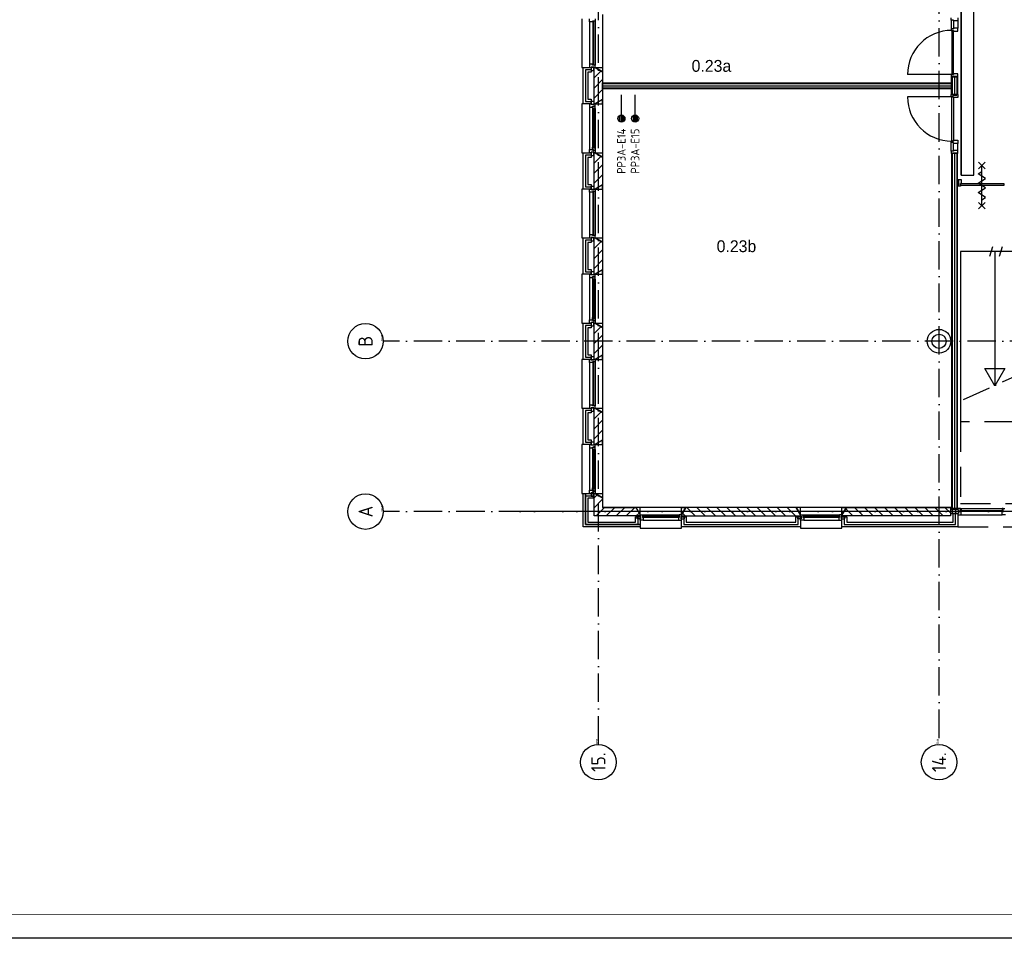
# Model space of a CAD drawing. Header units: millimetres. Extents: x 90707 to 450385, y -1262 to 949019.
# Tile 2 of 60: x 111516 to 132325, y 191 to 19603. Entities that reach past the tile are written whole.
import ezdxf
from ezdxf.enums import TextEntityAlignment as Align

# ---------------------------------------------------------------- set-up
doc = ezdxf.new("R2010")
doc.units = ezdxf.units.MM
doc.header["$LTSCALE"] = 100
doc.linetypes.add('DASHDOT', pattern=[9, 6, -1.5, 0, -1.5])
doc.linetypes.add('HIDDEN', pattern=[9.525, 6.35, -3.175])
doc.layers.get('0').update_dxf_attribs({"linetype": 'CONTINUOUS'})
for name, color, linetype in [('AL$1----_ALGEMEEN', 7, 'CONTINUOUS'), ('AL$7----_STRAMIEN', 1, 'DASHDOT'), ('AL$8----_HULPKOLOM', 2, 'CONTINUOUS'), ('AL$8----_HULPLIJNEN', 2, 'CONTINUOUS'), ('AL21----_BUITENWAND', 4, 'CONTINUOUS'), ('AL21K---_ISOLATIE', 1, 'CONTINUOUS'), ('AL22----_BINNENWAND', 7, 'CONTINUOUS'), ('AL24----_TRAPPEN', 7, 'CONTINUOUS'), ('AL28----_KONSTRUKTIE', 3, 'CONTINUOUS'), ('AL31----_BUITENKOZ', 7, 'CONTINUOUS'), ('AL32----_BINNENKOZ', 7, 'CONTINUOUS'), ('AL32----_DRAAIRICHTING', 1, 'CONTINUOUS'), ('AL65----_BEVEILIGING', 7, 'CONTINUOUS'), ('ALL-----_REFLIJNEN', 8, 'CONTINUOUS'), ('ALN-----_BLOCKNAAM', 2, 'CONTINUOUS'), ('ALXAB---_PREFABBETON', 1, 'CONTINUOUS'), ('ALXOU---_GLAS', 7, 'CONTINUOUS'), ('BOUW', 8, 'CONTINUOUS'), ('EB6441--_ATTRIB', 2, 'CONTINUOUS'), ('EL6441--_DATACOM', 3, 'CONTINUOUS'), ('KABELGOOT', 8, 'CONTINUOUS'), ('LIJN025', 10, 'CONTINUOUS'), ('LIJN050', 90, 'CONTINUOUS'), ('TEKST25', 10, 'CONTINUOUS'), ('TEKST35', 50, 'CONTINUOUS'), ('TEKST50', 90, 'CONTINUOUS'), ('VOLGNUMMER', 7, 'CONTINUOUS')]:
    doc.layers.add(name, color=color, linetype=linetype)
doc.styles.add('1_8', font='ISO', dxfattribs={"height": 1.8})
doc.styles.add('2_0', font='iso', dxfattribs={"height": 200})
doc.styles.add('BURO-025', font='BUROFONT.shx', dxfattribs={"height": 250})
doc.styles.add('ISO', font='ISO.SHX')
doc.styles.add('ROMAND', font='romand')
doc.styles.get("Standard").update_dxf_attribs({"font": 'iso.shx'})

# ---------------------------------------------------------------- blocks, each defined once
blk = doc.blocks.new('A0-GE')
at = {"layer": 'LIJN025'}
blk.add_lwpolyline([(1500, 841), (1500, 0), (0, 0), (0, 841)], close=True, dxfattribs=at)
at = {"layer": 'LIJN050', "const_width": 0.2}
blk.add_lwpolyline([(1495, 836), (25, 836), (25, 5), (1495, 5)], close=True, dxfattribs=at)
at = {"layer": 'TEKST25', "style": 'ROMAND', "width": 2.899115}
blk.add_attdef('STATUS', text='', height=2.5, dxfattribs=at).set_placement((1454, 71.5), (1493, 71.5), align=Align.FIT)
at = {"layer": 'TEKST25', "style": 'ISO'}
for tag, p in [('E', (1455.25, 66)), ('NAAM-E', (1466.75, 66)), ('DATUM-E', (1485, 66)), ('D', (1455.25, 61)), ('NAAM-D', (1466.75, 61)), ('DATUM-D', (1485, 61)), ('C', (1455.25, 56)), ('NAAM-C', (1466.75, 56)), ('DATUM-C', (1485, 56)), ('B', (1455.25, 51)), ('NAAM-B', (1466.75, 51)), ('DATUM-B', (1485, 51)), ('A', (1455.25, 46)), ('NAAM-A', (1466.75, 46)), ('DATUM-A', (1485, 46))]:
    blk.add_attdef(tag, text='', height=2.5, dxfattribs=at).set_placement(p, align=Align.CENTER)
for tag, p in [('DATUM', (1332.75, 36.25)), ('SCHAAL', (1368, 36.25)), ('GETEKEND', (1398.25, 36.25)), ('GECONTOL.', (1433, 36.25)), ('FORMAAT', (1463.25, 28.25))]:
    blk.add_attdef(tag, p, '', height=2.5, dxfattribs=at)
at = {"layer": 'TEKST35', "style": 'ISO'}
for tag, p in [('PROJECT', (1334.5, 72.5)), ('PLAATS', (1334.5, 63.5)), ('INSTALLATIE-REGEL1', (1334.5, 52.5)), ('INSTALLATIE-REGEL2', (1334.5, 43.5))]:
    blk.add_attdef(tag, p, '', height=4, dxfattribs=at)
blk.add_attdef('PROJ.NR.', text='', height=4, dxfattribs=at).set_placement((1481, 23), align=Align.CENTER)
at = {"layer": 'TEKST50', "style": 'ISO'}
blk.add_attdef('FILE-NAAM', text='', height=5, dxfattribs=at).set_placement((1473.5, 7.5), align=Align.CENTER)
blk = doc.blocks.new('ES4X2')
for p, q in [((-0.45, 1.4), (-0.45, 2.6)), ((-0.15, 1.27), (-0.15, 2.73)), ((0.15, 1.27), (0.15, 2.73)), ((0.45, 1.4), (0.45, 2.6)), ((0, 1.25), (0, -3))]:
    blk.add_line(p, q)
blk.add_circle((0, 2), 0.75)
at = {"style": '1_8', "flags": 8}
for tag, p in [('NUMMER', (1.25, 3.5)), ('CODE', (-1.25, 3.5))]:
    blk.add_attdef(tag, text='', height=1.8, rotation=90, dxfattribs=at).set_placement(p, align=Align.MIDDLE_LEFT)
blk.add_attdef('M_CODE', text='', height=1.8, dxfattribs=at).set_placement((0, 0), align=Align.MIDDLE_CENTER)
blk = doc.blocks.new('1010')
at = {"layer": 'AL$7----_STRAMIEN', "color": 7, "linetype": 'Continuous'}
blk.add_circle((0, 750), 750, dxfattribs=at)
at = {"layer": 'AL$7----_STRAMIEN', "color": 3, "linetype": 'Continuous'}
blk.add_attdef('STR-NAAM', text='', height=600, rotation=360, dxfattribs=at).set_placement((0, 750), align=Align.MIDDLE)
at = {"layer": 'ALN-----_BLOCKNAAM', "linetype": 'Continuous'}
blk.add_text('1010', height=100, dxfattribs=at).set_placement((0, 0))
blk = doc.blocks.new('1011')
at = {"layer": 'AL$7----_STRAMIEN', "color": 7, "linetype": 'Continuous'}
blk.add_circle((-750, 0), 750, dxfattribs=at)
at = {"layer": 'AL$7----_STRAMIEN', "color": 3, "linetype": 'Continuous'}
blk.add_attdef('STR-NAAM', text='', height=600, rotation=360, dxfattribs=at).set_placement((-750, 0), align=Align.MIDDLE)
at = {"layer": 'ALN-----_BLOCKNAAM', "linetype": 'Continuous'}
blk.add_text('1011', height=100, dxfattribs=at).set_placement((0, 0))
blk = doc.blocks.new('EH100005')
blk.add_lwpolyline([(-1, -0.5), (0, -0.5), (0, 0.5), (-1, 0.5)])
at = {"style": '2_0', "flags": 9}
blk.add_attdef('HULPSTUK', text='', height=0.5, dxfattribs=at).set_placement((0, 0), align=Align.MIDDLE)
blk = doc.blocks.new('EH100000')
at = {"linetype": 'ByBlock'}
for p, q in [((1, 0.5), (0, 0.5)), ((1, 0.5, 1), (0, 0.5, 1)), ((0, -0.5, 1), (1, -0.5, 1)), ((1, -0.5), (0, -0.5))]:
    blk.add_line(p, q, dxfattribs=at)
at = {"linetype": 'ByBlock', "invisible_edges": 15}
for points in [[(1, -0.5), (0, -0.5), (0, 0.5), (1, 0.5)], [(0, 0.5), (1, 0.5), (1, 0.5, 1), (0, 0.5, 1)], [(0, -0.5, 1), (1, -0.5, 1), (1, -0.5), (0, -0.5)]]:
    blk.add_3dface(points, dxfattribs=at)
at = {"linetype": 'ByBlock', "style": '2_0', "flags": 8}
blk.add_attdef('FUNCTIE', text='', height=0.5, dxfattribs=at).set_placement((0.5, 0), align=Align.MIDDLE)
at = {"linetype": 'ByBlock', "flags": 9}
blk.add_attdef('SCHOT', text='', height=0.5, dxfattribs=at).set_placement((0.5, 0), align=Align.MIDDLE)
blk = doc.blocks.new('A$Cca306792')
at = {"layer": 'AL$1----_ALGEMEEN', "color": 8}
for p, q in [((40091, 18034), (40091, 17350)), ((40216, 18034), (40091, 18034)), ((40216, 17350), (40216, 18034)), ((40091, 17350), (40091, 10539)), ((40216, 10539), (40216, 17350)), ((40091, 10539), (40216, 10539))]:
    blk.add_line(p, q, dxfattribs=at)
at = {"layer": 'AL$1----_ALGEMEEN', "color": 8, "linetype": 'Continuous'}
for p, q in [((40106, 18034), (40106, 17350)), ((40153, 18034), (40153, 17350)), ((40201, 18034), (40201, 17350)), ((40106, 17350), (40106, 10539)), ((40153, 17350), (40153, 10539)), ((40201, 17350), (40201, 10539))]:
    blk.add_line(p, q, dxfattribs=at)
at = {"layer": 'AL$7----_STRAMIEN', "color": 1}
blk.add_line((52728, 10470), (28083, 10470), dxfattribs=at)
at = {"layer": 'AL$7----_STRAMIEN'}
blk.add_line((61428, 10470), (30583, 10470), dxfattribs=at)
at = {"layer": 'AL$7----_STRAMIEN', "color": 1}
for points in [[(32628, 5550), (32628, 78659)], [(39828, 5686), (39828, 21310)], [(101068, 14070), (52728, 14070), (28083, 14070)]]:
    blk.add_lwpolyline(points, dxfattribs=at)
at = {"layer": 'AL$8----_HULPKOLOM', "color": 8}
blk.add_circle((39828, 14070), 250, dxfattribs=at)
at = {"layer": 'AL$8----_HULPLIJNEN', "color": 8}
for p, q in [((32558, 19855), (32718, 19855)), ((32718, 19762), (32558, 19855)), ((32718, 19855), (32718, 19762)), ((32718, 19177), (32558, 19085)), ((32718, 19085), (32718, 19177)), ((32558, 19085), (32718, 19085)), ((32558, 18055), (32718, 18055)), ((32718, 17962), (32558, 18055)), ((32718, 18055), (32718, 17962)), ((32718, 17377), (32558, 17285)), ((32558, 17285), (32718, 17285)), ((32718, 17285), (32718, 17377)), ((32558, 16255), (32718, 16255)), ((32718, 16162), (32558, 16255)), ((32718, 16255), (32718, 16162)), ((32718, 15577), (32558, 15485)), ((32558, 15485), (32718, 15485)), ((32718, 15485), (32718, 15577)), ((32558, 14455), (32718, 14455)), ((32718, 14362), (32558, 14455)), ((32718, 14455), (32718, 14362)), ((32718, 13777), (32558, 13685)), ((32718, 13685), (32718, 13777)), ((32558, 13685), (32718, 13685)), ((32558, 12655), (32718, 12655)), ((32718, 12562), (32558, 12655)), ((32718, 12655), (32718, 12562)), ((32718, 11977), (32558, 11885)), ((32558, 11885), (32718, 11885)), ((32718, 11885), (32718, 11977)), ((32558, 10855), (32718, 10855)), ((32718, 10762), (32558, 10855)), ((32718, 10855), (32718, 10762)), ((33511, 10560), (33419, 10560)), ((33419, 10560), (33511, 10400)), ((33511, 10400), (33511, 10560)), ((34386, 10400), (34386, 10560)), ((34386, 10560), (34479, 10560)), ((34479, 10560), (34386, 10400)), ((36901, 10560), (36809, 10560)), ((36809, 10560), (36901, 10400)), ((36901, 10400), (36901, 10560)), ((37776, 10400), (37776, 10560)), ((37776, 10560), (37869, 10560)), ((37869, 10560), (37776, 10400))]:
    blk.add_line(p, q, dxfattribs=at)
at = {"layer": 'AL21----_BUITENWAND', "color": 8}
for p, q in [((32308, 19085), (32308, 19855)), ((32308, 19855), (32477, 19855)), ((32477, 19855), (32477, 19755)), ((32477, 19755), (32408, 19755)), ((32408, 19755), (32408, 19185)), ((32408, 19185), (32477, 19185)), ((32477, 19185), (32477, 19085)), ((32477, 19085), (32308, 19085)), ((32308, 17285), (32308, 18055)), ((32308, 18055), (32477, 18055)), ((32477, 17955), (32408, 17955)), ((32408, 17955), (32408, 17385)), ((32477, 18055), (32477, 17955)), ((32477, 17285), (32308, 17285)), ((32408, 17385), (32477, 17385)), ((32477, 17385), (32477, 17285)), ((32308, 15485), (32308, 16255)), ((32308, 16255), (32477, 16255)), ((32477, 16255), (32477, 16155)), ((32477, 16155), (32408, 16155)), ((32408, 16155), (32408, 15585)), ((32477, 15485), (32308, 15485)), ((32408, 15585), (32477, 15585)), ((32477, 15585), (32477, 15485)), ((32308, 13685), (32308, 14455)), ((32308, 14455), (32477, 14455)), ((32477, 14455), (32477, 14355)), ((32477, 14355), (32408, 14355)), ((32408, 14355), (32408, 13785)), ((32408, 13785), (32477, 13785)), ((32477, 13785), (32477, 13685)), ((32477, 13685), (32308, 13685)), ((32308, 11885), (32308, 12655)), ((32308, 12655), (32477, 12655)), ((32477, 12555), (32408, 12555)), ((32408, 12555), (32408, 11985)), ((32477, 12655), (32477, 12555)), ((32477, 11885), (32308, 11885)), ((32408, 11985), (32477, 11985)), ((32477, 11985), (32477, 11885)), ((32308, 10150), (32308, 10855)), ((32308, 10855), (32518, 10855)), ((32518, 10855), (32518, 10755)), ((32518, 10755), (32408, 10755)), ((32408, 10755), (32408, 10250)), ((40128, 10250), (40128, 10429)), ((40128, 10429), (40228, 10429)), ((40228, 10429), (40228, 10150)), ((32408, 10250), (33411, 10250)), ((33411, 10250), (33411, 10360)), ((33411, 10360), (33511, 10360)), ((33511, 10360), (33511, 10150)), ((34386, 10150), (34386, 10360)), ((34386, 10360), (34486, 10360)), ((34486, 10360), (34486, 10250)), ((34486, 10250), (36801, 10250)), ((36801, 10250), (36801, 10360)), ((36801, 10360), (36901, 10360)), ((36901, 10360), (36901, 10150)), ((37776, 10150), (37776, 10360)), ((37776, 10360), (37876, 10360)), ((37876, 10360), (37876, 10250)), ((37876, 10250), (40128, 10250)), ((33511, 10150), (32308, 10150)), ((36901, 10150), (34386, 10150)), ((40228, 10150), (37776, 10150))]:
    blk.add_line(p, q, dxfattribs=at)
at = {"layer": 'AL21----_BUITENWAND', "color": 8, "linetype": 'HIDDEN'}
blk.add_line((40228, 10150), (49148, 10150), dxfattribs=at)
at = {"layer": 'AL21K---_ISOLATIE', "color": 8, "linetype": 'Continuous'}
for p, q in [((32538, 19185), (32538, 19755)), ((32538, 17385), (32538, 17955)), ((32538, 15585), (32538, 16155)), ((32538, 13785), (32538, 14355)), ((32538, 11985), (32538, 12555))]:
    blk.add_line(p, q, dxfattribs=at)
at = {"layer": 'AL22----_BINNENWAND', "color": 8}
for p, q in [((40091, 19285), (40091, 19655)), ((40091, 19655), (40216, 19655)), ((40216, 19655), (40216, 19285)), ((32718, 19532), (40091, 19532)), ((32718, 19407), (32718, 19532)), ((40091, 19407), (32718, 19407)), ((40091, 19532), (40091, 19407)), ((40216, 19285), (40091, 19285))]:
    blk.add_line(p, q, dxfattribs=at)
at = {"layer": 'AL22----_BINNENWAND', "color": 8, "linetype": 'Continuous'}
for p, q in [((40106, 19655), (40106, 19285)), ((40201, 19655), (40201, 19285)), ((32718, 19517), (40091, 19517)), ((32718, 19422), (40091, 19422))]:
    blk.add_line(p, q, dxfattribs=at)
at = {"layer": 'AL24----_TRAPPEN', "color": 8}
for p, q in [((40904, 15870), (40967, 16070)), ((41104, 15870), (41167, 16070)), ((40280, 15970), (40280, 12805)), ((41703, 15970), (40280, 15970)), ((41004, 15970), (41004, 13130)), ((40280, 15050), (40280, 12805)), ((41004, 13130), (40793, 13496)), ((40793, 13496), (41216, 13496)), ((41216, 13496), (41004, 13130))]:
    blk.add_line(p, q, dxfattribs=at)
at = {"layer": 'AL24----_TRAPPEN', "color": 8, "linetype": 'DASHDOT'}
blk.add_line((41706, 13453), (40280, 12805), dxfattribs=at)
at = {"layer": 'AL24----_TRAPPEN', "color": 8, "linetype": 'HIDDEN'}
for p, q in [((40280, 12805), (40280, 12170)), ((40280, 12370), (40280, 10639)), ((43326, 12370), (40280, 12370)), ((40280, 10639), (43326, 10639))]:
    blk.add_line(p, q, dxfattribs=at)
at = {"layer": 'AL28----_KONSTRUKTIE', "color": 8}
for p, q in [((32538, 19855), (32558, 19855)), ((32538, 19085), (32538, 19855)), ((32558, 19855), (32718, 19762)), ((32718, 19762), (32718, 19177)), ((32718, 19177), (32558, 19085)), ((32558, 19085), (32538, 19085)), ((32538, 18055), (32558, 18055)), ((32538, 17285), (32538, 18055)), ((32558, 18055), (32718, 17962)), ((32718, 17962), (32718, 17377)), ((32558, 17285), (32538, 17285)), ((32718, 17377), (32558, 17285)), ((32538, 16255), (32558, 16255)), ((32538, 15485), (32538, 16255)), ((32558, 16255), (32718, 16162)), ((32718, 16162), (32718, 15577)), ((32558, 15485), (32538, 15485)), ((32718, 15577), (32558, 15485)), ((32538, 14455), (32558, 14455)), ((32538, 13685), (32538, 14455)), ((32558, 14455), (32718, 14362)), ((32718, 14362), (32718, 13777)), ((32718, 13777), (32558, 13685)), ((32558, 13685), (32538, 13685)), ((32538, 12655), (32558, 12655)), ((32538, 11885), (32538, 12655)), ((32558, 12655), (32718, 12562)), ((32718, 12562), (32718, 11977)), ((32558, 11885), (32538, 11885)), ((32718, 11977), (32558, 11885)), ((34479, 10560), (34386, 10400)), ((36809, 10560), (34479, 10560)), ((36901, 10400), (36809, 10560)), ((34386, 10400), (34386, 10380)), ((34386, 10380), (36901, 10380)), ((36901, 10380), (36901, 10400))]:
    blk.add_line(p, q, dxfattribs=at)
at = {"layer": 'AL28----_KONSTRUKTIE', "color": 8, "linetype": 'Continuous'}
for p, q in [((32538, 10855), (32558, 10855)), ((32538, 10380), (32538, 10855)), ((32558, 10855), (32718, 10762)), ((32718, 10762), (32718, 10560)), ((32718, 10560), (33419, 10560)), ((33419, 10560), (33511, 10400)), ((37776, 10400), (37869, 10560)), ((37869, 10560), (40068, 10560)), ((40068, 10560), (40068, 10380)), ((33511, 10380), (32538, 10380)), ((33511, 10400), (33511, 10380)), ((37776, 10380), (37776, 10400)), ((40068, 10380), (37776, 10380))]:
    blk.add_line(p, q, dxfattribs=at)
at = {"layer": 'AL28----_KONSTRUKTIE', "color": 8}
blk.add_circle((39828, 14070), 150, dxfattribs=at)
at = {"layer": 'AL31----_BUITENKOZ', "color": 8}
for p, q in [((32278, 20885), (32278, 19855)), ((32444, 20818), (32444, 19922)), ((32558, 20835), (32558, 19905)), ((32718, 20977), (32718, 19762)), ((32278, 19855), (32308, 19855)), ((32533, 19865), (32477, 19865)), ((32477, 19865), (32477, 19794)), ((32477, 19794), (32533, 19794)), ((32533, 19794), (32533, 19865)), ((32477, 19075), (32477, 19146)), ((32477, 19146), (32533, 19146)), ((32533, 19146), (32533, 19075)), ((32718, 19177), (32718, 17962)), ((32308, 19085), (32278, 19085)), ((32278, 19085), (32278, 18055)), ((32444, 19018), (32444, 18122)), ((32533, 19075), (32477, 19075)), ((32522, 19023), (32507, 19023)), ((32507, 19023), (32507, 19018)), ((32507, 19018), (32507, 18971)), ((32507, 18971), (32507, 18169)), ((32507, 18971), (32520, 18968)), ((32520, 18968), (32520, 18985)), ((32520, 18985), (32561, 18985)), ((32522, 19015), (32522, 19023)), ((32527, 19015), (32522, 19015)), ((32557, 19037), (32527, 19037)), ((32527, 19037), (32527, 19015)), ((32559, 18985), (32545, 18985)), ((32545, 18985), (32545, 18968)), ((32545, 18968), (32559, 18968)), ((32557, 19030), (32557, 19037)), ((32561, 19028), (32557, 19030)), ((32559, 18968), (32559, 18985)), ((32561, 18985), (32561, 19028)), ((32561, 18985), (32561, 18154)), ((32507, 18169), (32520, 18171)), ((32507, 18122), (32507, 18169)), ((32507, 18116), (32507, 18122)), ((32522, 18116), (32507, 18116)), ((32520, 18171), (32520, 18154)), ((32520, 18154), (32561, 18154)), ((32527, 18124), (32522, 18124)), ((32522, 18124), (32522, 18116)), ((32527, 18102), (32527, 18124)), ((32545, 18154), (32545, 18171)), ((32545, 18171), (32559, 18171)), ((32559, 18154), (32545, 18154)), ((32561, 18111), (32557, 18109)), ((32557, 18109), (32557, 18102)), ((32559, 18171), (32559, 18154)), ((32561, 18154), (32561, 18111)), ((32278, 18055), (32308, 18055)), ((32533, 18065), (32477, 18065)), ((32477, 18065), (32477, 17994)), ((32477, 17994), (32533, 17994)), ((32557, 18102), (32527, 18102)), ((32533, 17994), (32533, 18065)), ((32308, 17285), (32278, 17285)), ((32278, 17285), (32278, 16255)), ((32477, 17275), (32477, 17346)), ((32477, 17346), (32533, 17346)), ((32533, 17275), (32477, 17275)), ((32533, 17346), (32533, 17275)), ((32718, 17377), (32718, 16162)), ((32444, 17218), (32444, 16322)), ((32558, 17235), (32558, 16305)), ((32278, 16255), (32308, 16255)), ((32533, 16265), (32477, 16265)), ((32477, 16265), (32477, 16194)), ((32533, 16194), (32533, 16265)), ((32477, 16194), (32533, 16194)), ((32308, 15485), (32278, 15485)), ((32278, 15485), (32278, 14455)), ((32444, 15418), (32444, 14522)), ((32477, 15475), (32477, 15546)), ((32477, 15546), (32533, 15546)), ((32533, 15475), (32477, 15475)), ((32522, 15423), (32507, 15423)), ((32507, 15423), (32507, 15418)), ((32507, 15418), (32507, 15371)), ((32522, 15415), (32522, 15423)), ((32527, 15415), (32522, 15415)), ((32557, 15437), (32527, 15437)), ((32527, 15437), (32527, 15415)), ((32533, 15546), (32533, 15475)), ((32557, 15430), (32557, 15437)), ((32561, 15428), (32557, 15430)), ((32561, 15385), (32561, 15428)), ((32718, 15577), (32718, 14362)), ((32507, 15371), (32507, 14569)), ((32507, 15371), (32520, 15368)), ((32520, 15368), (32520, 15385)), ((32520, 15385), (32561, 15385)), ((32559, 15385), (32545, 15385)), ((32545, 15385), (32545, 15368)), ((32545, 15368), (32559, 15368)), ((32559, 15368), (32559, 15385)), ((32561, 15385), (32561, 14554)), ((32507, 14569), (32520, 14571)), ((32507, 14522), (32507, 14569)), ((32520, 14571), (32520, 14554)), ((32545, 14554), (32545, 14571)), ((32545, 14571), (32559, 14571)), ((32559, 14571), (32559, 14554)), ((32278, 14455), (32308, 14455)), ((32533, 14465), (32477, 14465)), ((32477, 14465), (32477, 14394)), ((32477, 14394), (32533, 14394)), ((32507, 14516), (32507, 14522)), ((32522, 14516), (32507, 14516)), ((32520, 14554), (32561, 14554)), ((32527, 14524), (32522, 14524)), ((32522, 14524), (32522, 14516)), ((32527, 14502), (32527, 14524)), ((32557, 14502), (32527, 14502)), ((32533, 14394), (32533, 14465)), ((32559, 14554), (32545, 14554)), ((32561, 14511), (32557, 14509)), ((32557, 14509), (32557, 14502)), ((32561, 14554), (32561, 14511)), ((32477, 13675), (32477, 13746)), ((32477, 13746), (32533, 13746)), ((32533, 13746), (32533, 13675)), ((32718, 13777), (32718, 12562)), ((32308, 13685), (32278, 13685)), ((32278, 13685), (32278, 12655)), ((32444, 13618), (32444, 12722)), ((32533, 13675), (32477, 13675)), ((32558, 13635), (32558, 12705)), ((32278, 12655), (32308, 12655)), ((32533, 12665), (32477, 12665)), ((32477, 12665), (32477, 12594)), ((32477, 12594), (32533, 12594)), ((32533, 12594), (32533, 12665)), ((32308, 11885), (32278, 11885)), ((32278, 11885), (32278, 10855)), ((32477, 11875), (32477, 11946)), ((32477, 11946), (32533, 11946)), ((32533, 11875), (32477, 11875)), ((32533, 11946), (32533, 11875)), ((32718, 11977), (32718, 10762)), ((32444, 11818), (32444, 10922)), ((32522, 11823), (32507, 11823)), ((32507, 11823), (32507, 11818)), ((32507, 11818), (32507, 11771)), ((32507, 11771), (32507, 10969)), ((32507, 11771), (32520, 11768)), ((32520, 11768), (32520, 11785)), ((32520, 11785), (32561, 11785)), ((32522, 11815), (32522, 11823)), ((32527, 11815), (32522, 11815)), ((32557, 11837), (32527, 11837)), ((32527, 11837), (32527, 11815)), ((32559, 11785), (32545, 11785)), ((32545, 11785), (32545, 11768)), ((32545, 11768), (32559, 11768)), ((32557, 11830), (32557, 11837)), ((32561, 11828), (32557, 11830)), ((32559, 11768), (32559, 11785)), ((32561, 11785), (32561, 11828)), ((32561, 11785), (32561, 10954)), ((32278, 10855), (32308, 10855)), ((32533, 10865), (32477, 10865)), ((32477, 10865), (32477, 10794)), ((32507, 10969), (32520, 10971)), ((32507, 10922), (32507, 10969)), ((32507, 10916), (32507, 10922)), ((32522, 10916), (32507, 10916)), ((32520, 10971), (32520, 10954)), ((32520, 10954), (32561, 10954)), ((32527, 10924), (32522, 10924)), ((32522, 10924), (32522, 10916)), ((32527, 10902), (32527, 10924)), ((32557, 10902), (32527, 10902)), ((32533, 10794), (32533, 10865)), ((32545, 10954), (32545, 10971)), ((32545, 10971), (32559, 10971)), ((32559, 10954), (32545, 10954)), ((32561, 10911), (32557, 10909)), ((32557, 10909), (32557, 10902)), ((32559, 10971), (32559, 10954)), ((32561, 10954), (32561, 10911)), ((32477, 10794), (32533, 10794)), ((34479, 10560), (33419, 10560)), ((33419, 10560), (33511, 10400)), ((34386, 10400), (34479, 10560)), ((37869, 10560), (36809, 10560)), ((36809, 10560), (36901, 10400)), ((37776, 10400), (37869, 10560)), ((40228, 10539), (40068, 10539)), ((40068, 10539), (40068, 10524)), ((40109, 10524), (40068, 10524)), ((40068, 10524), (40068, 10429)), ((40068, 10524), (40228, 10524)), ((40068, 10429), (40109, 10429)), ((40109, 10429), (40109, 10524)), ((40186, 10429), (40109, 10429)), ((40186, 10429), (40186, 10524)), ((40186, 10524), (40228, 10524)), ((40242, 10429), (40186, 10429)), ((40278, 10539), (40228, 10539)), ((40228, 10539), (40228, 10509)), ((40228, 10524), (40228, 10539)), ((40228, 10524), (40228, 10509)), ((40228, 10509), (40242, 10509)), ((40228, 10509), (40242, 10509)), ((40242, 10429), (40228, 10429)), ((40228, 10429), (40228, 10400)), ((40242, 10509), (40242, 10429)), ((40242, 10509), (40242, 10429)), ((40278, 10539), (41182, 10539)), ((40278, 10501), (40278, 10539)), ((40278, 10539), (40295, 10539)), ((40278, 10472), (40278, 10539)), ((40278, 10472), (40278, 10501)), ((40278, 10501), (40295, 10501)), ((40295, 10501), (40278, 10501)), ((40295, 10472), (40278, 10472)), ((40295, 10472), (40278, 10472)), ((40295, 10497), (40282, 10497)), ((40282, 10497), (40282, 10476)), ((40282, 10476), (40295, 10476)), ((40295, 10539), (40295, 10501)), ((40295, 10501), (40295, 10497)), ((40295, 10476), (40295, 10472)), ((40295, 10400), (40295, 10472)), ((41182, 10539), (41165, 10539)), ((41165, 10539), (41165, 10501)), ((41165, 10501), (41182, 10501)), ((41165, 10501), (41165, 10497)), ((41182, 10501), (41165, 10501)), ((41165, 10497), (41178, 10497)), ((41178, 10476), (41165, 10476)), ((41165, 10476), (41165, 10472)), ((41165, 10472), (41182, 10472)), ((41165, 10400), (41165, 10472)), ((41165, 10472), (41182, 10472)), ((41178, 10497), (41178, 10476)), ((41182, 10501), (41182, 10539)), ((41182, 10472), (41182, 10539)), ((41182, 10539), (41215, 10539)), ((41182, 10472), (41182, 10501)), ((33450, 10319), (33450, 10375)), ((33450, 10375), (33521, 10375)), ((33521, 10319), (33450, 10319)), ((33511, 10400), (33511, 10120)), ((33521, 10375), (33521, 10319)), ((33561, 10400), (34336, 10400)), ((33578, 10286), (34319, 10286)), ((34376, 10375), (34376, 10319)), ((34447, 10375), (34376, 10375)), ((34376, 10319), (34447, 10319)), ((34386, 10120), (34386, 10400)), ((34447, 10319), (34447, 10375)), ((36840, 10319), (36840, 10375)), ((36840, 10375), (36911, 10375)), ((36911, 10319), (36840, 10319)), ((36901, 10400), (36901, 10120)), ((36911, 10375), (36911, 10319)), ((36951, 10400), (37726, 10400)), ((36968, 10286), (37709, 10286)), ((37766, 10375), (37766, 10319)), ((37837, 10375), (37766, 10375)), ((37766, 10319), (37837, 10319)), ((37776, 10120), (37776, 10400)), ((37837, 10319), (37837, 10375)), ((40228, 10400), (40295, 10400)), ((40295, 10400), (41165, 10400)), ((41232, 10400), (41165, 10400)), ((33511, 10120), (34386, 10120)), ((36901, 10120), (37776, 10120))]:
    blk.add_line(p, q, dxfattribs=at)
at = {"layer": 'AL31----_BUITENKOZ', "color": 8, "linetype": 'Continuous'}
for p, q in [((32444, 20818), (32444, 20885)), ((32507, 20818), (32444, 20818)), ((32444, 20818), (32444, 20818)), ((32444, 20818), (32444, 20818)), ((32444, 20818), (32444, 20818)), ((32444, 20818), (32444, 20818)), ((32558, 20835), (32507, 20835)), ((32507, 20835), (32507, 20818)), ((32532, 20830), (32511, 20830)), ((32511, 20830), (32511, 19910)), ((32532, 19910), (32532, 20830)), ((32558, 20885), (32558, 20835)), ((32558, 20835), (32558, 20835)), ((32507, 19922), (32444, 19922)), ((32444, 19922), (32444, 19922)), ((32444, 19922), (32444, 19922)), ((32444, 19922), (32444, 19922)), ((32444, 19922), (32444, 19922)), ((32444, 19922), (32444, 19855)), ((32444, 19855), (32477, 19855)), ((32477, 19855), (32477, 19865)), ((32477, 19865), (32533, 19865)), ((32507, 19905), (32507, 19922)), ((32558, 19905), (32507, 19905)), ((32511, 19910), (32532, 19910)), ((32533, 19865), (32533, 19855)), ((32533, 19855), (32533, 19855)), ((32533, 19855), (32558, 19855)), ((32558, 19905), (32558, 19905)), ((32558, 19855), (32558, 19905)), ((32543, 18983), (32522, 18983)), ((32522, 18983), (32522, 18156)), ((32543, 18156), (32543, 18983)), ((32522, 18156), (32543, 18156)), ((32444, 17218), (32444, 17285)), ((32444, 17285), (32477, 17285)), ((32477, 17285), (32477, 17275)), ((32477, 17275), (32533, 17275)), ((32533, 17275), (32533, 17285)), ((32533, 17285), (32533, 17285)), ((32533, 17285), (32558, 17285)), ((32558, 17285), (32558, 17235)), ((32507, 17218), (32444, 17218)), ((32444, 17218), (32444, 17218)), ((32444, 17218), (32444, 17218)), ((32444, 17218), (32444, 17218)), ((32444, 17218), (32444, 17218)), ((32558, 17235), (32507, 17235)), ((32507, 17235), (32507, 17218)), ((32532, 17230), (32511, 17230)), ((32511, 17230), (32511, 16310)), ((32532, 16310), (32532, 17230)), ((32558, 17235), (32558, 17235)), ((32507, 16322), (32444, 16322)), ((32444, 16322), (32444, 16322)), ((32444, 16322), (32444, 16322)), ((32444, 16322), (32444, 16322)), ((32444, 16322), (32444, 16322)), ((32444, 16322), (32444, 16255)), ((32444, 16255), (32477, 16255)), ((32477, 16255), (32477, 16265)), ((32477, 16265), (32533, 16265)), ((32507, 16305), (32507, 16322)), ((32558, 16305), (32507, 16305)), ((32511, 16310), (32532, 16310)), ((32533, 16265), (32533, 16255)), ((32533, 16255), (32533, 16255)), ((32533, 16255), (32558, 16255)), ((32558, 16305), (32558, 16305)), ((32558, 16255), (32558, 16305)), ((32543, 15383), (32522, 15383)), ((32522, 15383), (32522, 14556)), ((32543, 14556), (32543, 15383)), ((32522, 14556), (32543, 14556)), ((32444, 13618), (32444, 13685)), ((32444, 13685), (32477, 13685)), ((32507, 13618), (32444, 13618)), ((32444, 13618), (32444, 13618)), ((32444, 13618), (32444, 13618)), ((32444, 13618), (32444, 13618)), ((32444, 13618), (32444, 13618)), ((32477, 13685), (32477, 13675)), ((32477, 13675), (32533, 13675)), ((32558, 13635), (32507, 13635)), ((32507, 13635), (32507, 13618)), ((32532, 13630), (32511, 13630)), ((32511, 13630), (32511, 12710)), ((32532, 12710), (32532, 13630)), ((32533, 13675), (32533, 13685)), ((32533, 13685), (32533, 13685)), ((32533, 13685), (32558, 13685)), ((32558, 13685), (32558, 13635)), ((32558, 13635), (32558, 13635)), ((32507, 12722), (32444, 12722)), ((32444, 12722), (32444, 12722)), ((32444, 12722), (32444, 12722)), ((32444, 12722), (32444, 12722)), ((32444, 12722), (32444, 12722)), ((32444, 12722), (32444, 12655)), ((32507, 12705), (32507, 12722)), ((32558, 12705), (32507, 12705)), ((32511, 12710), (32532, 12710)), ((32558, 12705), (32558, 12705)), ((32558, 12655), (32558, 12705)), ((32444, 12655), (32477, 12655)), ((32477, 12655), (32477, 12665)), ((32477, 12665), (32533, 12665)), ((32533, 12665), (32533, 12655)), ((32533, 12655), (32533, 12655)), ((32533, 12655), (32558, 12655)), ((32543, 11783), (32522, 11783)), ((32522, 11783), (32522, 10956)), ((32543, 10956), (32543, 11783)), ((32522, 10956), (32543, 10956)), ((33511, 10375), (33511, 10400)), ((33511, 10400), (33561, 10400)), ((33521, 10375), (33511, 10375)), ((33511, 10375), (33511, 10375)), ((33511, 10286), (33511, 10319)), ((33511, 10319), (33521, 10319)), ((33578, 10286), (33511, 10286)), ((33521, 10319), (33521, 10375)), ((33561, 10400), (33561, 10400)), ((33561, 10400), (33561, 10349)), ((33561, 10349), (33578, 10349)), ((33566, 10374), (33566, 10353)), ((34331, 10374), (33566, 10374)), ((33566, 10353), (34331, 10353)), ((33578, 10349), (33578, 10286)), ((33578, 10286), (33578, 10286)), ((33578, 10286), (33578, 10286)), ((33578, 10286), (33578, 10286)), ((33578, 10286), (33578, 10286)), ((34336, 10349), (34319, 10349)), ((34319, 10349), (34319, 10286)), ((34319, 10286), (34319, 10286)), ((34319, 10286), (34319, 10286)), ((34319, 10286), (34319, 10286)), ((34319, 10286), (34319, 10286)), ((34319, 10286), (34386, 10286)), ((34331, 10353), (34331, 10374)), ((34336, 10400), (34336, 10400)), ((34336, 10400), (34336, 10349)), ((34386, 10400), (34336, 10400)), ((34376, 10319), (34376, 10375)), ((34376, 10375), (34386, 10375)), ((34386, 10319), (34376, 10319)), ((34386, 10375), (34386, 10400)), ((34386, 10375), (34386, 10375)), ((34386, 10286), (34386, 10319)), ((36901, 10375), (36901, 10400)), ((36901, 10400), (36951, 10400)), ((36911, 10375), (36901, 10375)), ((36901, 10375), (36901, 10375)), ((36901, 10286), (36901, 10319)), ((36901, 10319), (36911, 10319)), ((36968, 10286), (36901, 10286)), ((36911, 10319), (36911, 10375)), ((36951, 10400), (36951, 10400)), ((36951, 10400), (36951, 10349)), ((36951, 10349), (36968, 10349)), ((36956, 10374), (36956, 10353)), ((37721, 10374), (36956, 10374)), ((36956, 10353), (37721, 10353)), ((36968, 10349), (36968, 10286)), ((36968, 10286), (36968, 10286)), ((36968, 10286), (36968, 10286)), ((36968, 10286), (36968, 10286)), ((36968, 10286), (36968, 10286)), ((37726, 10349), (37709, 10349)), ((37709, 10349), (37709, 10286)), ((37709, 10286), (37709, 10286)), ((37709, 10286), (37709, 10286)), ((37709, 10286), (37709, 10286)), ((37709, 10286), (37709, 10286)), ((37709, 10286), (37776, 10286)), ((37721, 10353), (37721, 10374)), ((37726, 10400), (37726, 10400)), ((37726, 10400), (37726, 10349)), ((37776, 10400), (37726, 10400)), ((37766, 10319), (37766, 10375)), ((37766, 10375), (37776, 10375)), ((37776, 10319), (37766, 10319)), ((37776, 10375), (37776, 10400)), ((37776, 10375), (37776, 10375)), ((37776, 10286), (37776, 10319))]:
    blk.add_line(p, q, dxfattribs=at)
at = {"layer": 'AL32----_BINNENKOZ', "color": 8}
for p, q in [((40084, 20856), (40084, 20906)), ((40084, 20856), (40084, 20672)), ((40135, 20856), (40084, 20856)), ((40135, 20839), (40135, 20856)), ((40135, 20839), (40135, 20689)), ((40223, 20839), (40135, 20839)), ((40223, 20906), (40223, 20839)), ((40223, 20839), (40223, 20689)), ((40084, 20672), (40084, 20639)), ((40135, 20672), (40084, 20672)), ((40084, 20672), (40084, 20639)), ((40084, 20639), (40135, 20639)), ((40135, 20639), (40095, 20639)), ((40095, 20639), (40095, 19705)), ((40223, 20689), (40135, 20689)), ((40135, 20689), (40135, 20672)), ((40135, 20639), (40135, 20622)), ((40135, 19705), (40135, 20639)), ((40135, 20622), (40223, 20622)), ((40223, 20622), (40223, 20689)), ((40135, 19705), (40084, 19705)), ((40084, 19705), (40084, 19655)), ((40084, 19655), (40109, 19655)), ((40095, 19705), (40135, 19705)), ((40109, 19655), (40109, 19671)), ((40109, 19671), (40201, 19671)), ((40223, 19722), (40135, 19722)), ((40135, 19722), (40135, 19705)), ((40201, 19671), (40201, 19655)), ((40201, 19655), (40223, 19655)), ((40223, 19655), (40223, 19722)), ((40084, 19285), (40109, 19285)), ((40084, 19235), (40084, 19285)), ((40135, 19235), (40084, 19235)), ((40095, 18301), (40095, 19235)), ((40095, 19235), (40135, 19235)), ((40109, 19285), (40109, 19269)), ((40109, 19269), (40201, 19269)), ((40135, 19235), (40135, 18301)), ((40135, 19218), (40135, 19235)), ((40223, 19218), (40135, 19218)), ((40201, 19269), (40201, 19285)), ((40201, 19285), (40223, 19285)), ((40223, 19285), (40223, 19218)), ((32477, 19085), (32444, 19085)), ((32444, 19085), (32444, 19018)), ((32444, 19018), (32507, 19018)), ((32477, 19075), (32477, 19085)), ((32533, 19075), (32477, 19075)), ((32507, 19018), (32507, 19035)), ((32507, 19035), (32522, 19035)), ((32522, 19035), (32522, 19041)), ((32522, 19041), (32558, 19041)), ((32558, 19085), (32533, 19085)), ((32533, 19085), (32533, 19075)), ((32558, 19041), (32558, 19085)), ((40135, 18301), (40135, 18318)), ((40135, 18318), (40223, 18318)), ((40223, 18318), (40223, 18251)), ((32444, 18055), (32444, 18122)), ((32444, 18122), (32507, 18122)), ((32507, 18122), (32507, 18105)), ((32507, 18105), (32522, 18105)), ((32522, 18105), (32522, 18099)), ((40084, 18268), (40084, 18301)), ((40084, 18301), (40135, 18301)), ((40084, 18268), (40084, 18301)), ((40084, 18084), (40084, 18268)), ((40135, 18268), (40084, 18268)), ((40135, 18301), (40095, 18301)), ((40135, 18251), (40135, 18268)), ((40135, 18101), (40135, 18251)), ((40223, 18251), (40135, 18251)), ((40223, 18101), (40223, 18251)), ((32477, 18055), (32444, 18055)), ((32533, 18065), (32477, 18065)), ((32477, 18065), (32477, 18055)), ((32522, 18099), (32558, 18099)), ((32533, 18055), (32533, 18065)), ((32558, 18055), (32533, 18055)), ((32558, 18099), (32558, 18055)), ((40135, 18084), (40084, 18084)), ((40084, 18084), (40084, 18034)), ((40084, 18034), (40109, 18034)), ((40109, 18034), (40109, 18050)), ((40109, 18050), (40201, 18050)), ((40223, 18101), (40135, 18101)), ((40135, 18101), (40135, 18084)), ((40201, 18050), (40201, 18034)), ((40201, 18034), (40223, 18034)), ((40223, 18034), (40223, 18101)), ((40228, 17467), (40228, 17489)), ((40228, 17489), (40295, 17489)), ((40295, 17489), (40295, 17401)), ((40244, 17467), (40228, 17467)), ((40228, 17350), (40228, 17375)), ((40228, 17375), (40244, 17375)), ((40278, 17350), (40228, 17350)), ((40244, 17375), (40244, 17467)), ((40278, 17360), (40278, 17401)), ((40278, 17401), (41198, 17401)), ((40295, 17401), (40278, 17401)), ((40278, 17401), (40278, 17350)), ((41198, 17360), (40278, 17360)), ((41198, 17401), (41198, 17360)), ((32477, 15485), (32444, 15485)), ((32444, 15485), (32444, 15418)), ((32444, 15418), (32507, 15418)), ((32477, 15475), (32477, 15485)), ((32533, 15475), (32477, 15475)), ((32507, 15418), (32507, 15435)), ((32507, 15435), (32522, 15435)), ((32522, 15435), (32522, 15441)), ((32522, 15441), (32558, 15441)), ((32558, 15485), (32533, 15485)), ((32533, 15485), (32533, 15475)), ((32558, 15441), (32558, 15485)), ((32444, 14455), (32444, 14522)), ((32444, 14522), (32507, 14522)), ((32477, 14455), (32444, 14455)), ((32533, 14465), (32477, 14465)), ((32477, 14465), (32477, 14455)), ((32507, 14522), (32507, 14505)), ((32507, 14505), (32522, 14505)), ((32522, 14505), (32522, 14499)), ((32522, 14499), (32558, 14499)), ((32533, 14455), (32533, 14465)), ((32558, 14455), (32533, 14455)), ((32558, 14499), (32558, 14455)), ((32477, 11885), (32444, 11885)), ((32444, 11885), (32444, 11818)), ((32477, 11875), (32477, 11885)), ((32533, 11875), (32477, 11875)), ((32558, 11885), (32533, 11885)), ((32533, 11885), (32533, 11875)), ((32558, 11841), (32558, 11885)), ((32444, 11818), (32507, 11818)), ((32507, 11818), (32507, 11835)), ((32507, 11835), (32522, 11835)), ((32522, 11835), (32522, 11841)), ((32522, 11841), (32558, 11841)), ((32444, 10855), (32444, 10922)), ((32444, 10922), (32507, 10922)), ((32477, 10855), (32444, 10855)), ((32533, 10865), (32477, 10865)), ((32477, 10865), (32477, 10855)), ((32507, 10922), (32507, 10905)), ((32507, 10905), (32522, 10905)), ((32522, 10905), (32522, 10899)), ((32522, 10899), (32558, 10899)), ((32533, 10855), (32533, 10865)), ((32558, 10855), (32533, 10855)), ((32558, 10899), (32558, 10855)), ((40078, 10560), (32718, 10560))]:
    blk.add_line(p, q, dxfattribs=at)
at = {"layer": 'AL32----_DRAAIRICHTING', "color": 8}
for p, q in [((40095, 19705), (39161, 19705)), ((40095, 19235), (39161, 19235))]:
    blk.add_line(p, q, dxfattribs=at)
for centre, start, end in [((40095, 19705), 90, 180), ((40095, 19235), 180, 270)]:
    blk.add_arc(centre, 934, start, end, dxfattribs=at)
at = {"layer": 'AL65----_BEVEILIGING', "color": 8, "linetype": 'Continuous'}
for points in [[(40803, 17715), (40663, 17855)], [(40663, 17715), (40803, 17855)], [(40733, 16935), (40733, 17785)], [(40733, 17460), (40808, 17510), (40658, 17610), (40733, 17660)], [(40733, 17260), (40808, 17310), (40658, 17410), (40733, 17460)], [(40733, 17060), (40808, 17110), (40658, 17210), (40733, 17260)], [(40803, 16865), (40663, 17005)], [(40663, 16865), (40803, 17005)]]:
    blk.add_lwpolyline(points, dxfattribs=at)
at = {"layer": 'ALL-----_REFLIJNEN', "color": 8, "linetype": 'Continuous'}
for p, q in [((32477, 19805), (32358, 19805)), ((32358, 19805), (32358, 19135)), ((40153, 19655), (40153, 19285)), ((32718, 19470), (40091, 19470)), ((32358, 19135), (32477, 19135)), ((32477, 18005), (32358, 18005)), ((32358, 18005), (32358, 17335)), ((32358, 17335), (32477, 17335)), ((32477, 16205), (32358, 16205)), ((32358, 16205), (32358, 15535)), ((32358, 15535), (32477, 15535)), ((32477, 14405), (32358, 14405)), ((32358, 14405), (32358, 13735)), ((32358, 13735), (32477, 13735)), ((32477, 12605), (32358, 12605)), ((32358, 12605), (32358, 11935)), ((32358, 11935), (32477, 11935)), ((32358, 10200), (32358, 10855)), ((32358, 10855), (32358, 10200)), ((32358, 10200), (32358, 10805)), ((32358, 10805), (32518, 10805)), ((40178, 10200), (40178, 10429)), ((33503, 10200), (32358, 10200)), ((32358, 10200), (33503, 10200)), ((33461, 10200), (32358, 10200)), ((33461, 10360), (33461, 10200)), ((34436, 10360), (34436, 10200)), ((34436, 10200), (36851, 10200)), ((36851, 10200), (36851, 10360)), ((37826, 10360), (37826, 10200)), ((37826, 10200), (40178, 10200))]:
    blk.add_line(p, q, dxfattribs=at)
at = {"layer": 'ALXAB---_PREFABBETON', "color": 8}
for p, q in [((32538, 19846), (32547, 19855)), ((32538, 19633), (32686, 19781)), ((32538, 19421), (32718, 19601)), ((32538, 19209), (32718, 19389)), ((32538, 18046), (32547, 18055)), ((32538, 17833), (32686, 17981)), ((32538, 17621), (32718, 17801)), ((32538, 17409), (32718, 17589)), ((32538, 16246), (32547, 16255)), ((32538, 16033), (32686, 16181)), ((32538, 15821), (32718, 16001)), ((32538, 15609), (32718, 15789)), ((32538, 14446), (32547, 14455)), ((32538, 14233), (32686, 14381)), ((32538, 14021), (32718, 14201)), ((32538, 13809), (32718, 13989)), ((32538, 12646), (32547, 12655)), ((32538, 12433), (32686, 12581)), ((32538, 12221), (32718, 12401)), ((32538, 12009), (32718, 12189)), ((32604, 10828), (32538, 10762)), ((32718, 10730), (32538, 10550)), ((32760, 10560), (32580, 10380)), ((32973, 10560), (32793, 10380)), ((33185, 10560), (33005, 10380)), ((33397, 10560), (33217, 10380)), ((33488, 10439), (33429, 10380)), ((34407, 10436), (34464, 10380)), ((34496, 10560), (34676, 10380)), ((34708, 10560), (34888, 10380)), ((34920, 10560), (35100, 10380)), ((35132, 10560), (35312, 10380)), ((35344, 10560), (35524, 10380)), ((35556, 10560), (35736, 10380)), ((35769, 10560), (35949, 10380)), ((35981, 10560), (36161, 10380)), ((36193, 10560), (36373, 10380)), ((36405, 10560), (36585, 10380)), ((36617, 10560), (36797, 10380)), ((38009, 10380), (37854, 10534)), ((38221, 10380), (38041, 10560)), ((38433, 10380), (38253, 10560)), ((38645, 10380), (38465, 10560)), ((38857, 10380), (38677, 10560)), ((39069, 10380), (38889, 10560)), ((39282, 10380), (39102, 10560)), ((39494, 10380), (39314, 10560)), ((39706, 10380), (39526, 10560)), ((39918, 10380), (39738, 10560)), ((40068, 10441), (39950, 10560)), ((37797, 10380), (37776, 10400))]:
    blk.add_line(p, q, dxfattribs=at)
at = {"layer": 'ALXOU---_GLAS', "color": 8}
for p, q in [((40282, 10476), (40282, 10497)), ((40282, 10497), (41178, 10497)), ((41178, 10476), (40282, 10476)), ((41178, 10497), (41178, 10476))]:
    blk.add_line(p, q, dxfattribs=at)
at = {"layer": 'AL$7----_STRAMIEN', "xscale": 0.5, "yscale": 0.5, "zscale": 0.5, "rotation": 90}
for name, p, values in [('1010', (28083, 14070), {'STR-NAAM': 'B'}), ('1010', (28083, 10470), {'STR-NAAM': 'A'}), ('1011', (32628, 5550), {'STR-NAAM': '15.'}), ('1011', (39828, 5550), {'STR-NAAM': '14.'})]:
    blk.add_blockref(name, p, dxfattribs=at).add_auto_attribs(values)
at = {"layer": 'KABELGOOT', "yscale": 270, "zscale": 60, "rotation": 270}
for name, p, xscale in [('EH100000', (40429, 21308), 3730.000000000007), ('EH100005', (40429, 17578), 60)]:
    blk.add_blockref(name, p, dxfattribs=dict(at, xscale=xscale))
at = {"layer": 'BOUW', "style": 'BURO-025'}
for s, p in [('0.23a', (34599, 19764)), ('0.23b', (35128, 15953))]:
    blk.add_text(s, height=250, dxfattribs=at).set_placement(p)
at = {"layer": 'VOLGNUMMER', "color": 252, "linetype": 'ByBlock'}
for tag, p in [('0.28', (16187, 74214)), ('0.17', (62961, 72994)), ('0.16', (78893, 73105)), ('0.29', (35887, 72529)), ('0.18', (53124, 64542)), ('0.701', (85482, 63517)), ('0.32', (36092, 63166)), ('0.30', (29366, 63128)), ('0.12', (90689, 63024)), ('0.29A', (33165, 62745)), ('0.30', (38191, 61494)), ('0.27', (17657, 61363)), ('0.19', (61479, 61433)), ('0.14', (89762, 60088)), ('0.33', (45869, 59450)), ('0.15', (73454, 57402)), ('0.25', (28058, 57013)), ('0.801', (112714, 57073)), ('0.18A', (61029, 56759)), ('0.26A', (36299, 54851)), ('0.20', (60895, 53506)), ('0.800', (90980, 50804)), ('0.25A', (73288, 48435)), ('0.21', (58702, 48178)), ('0.300', (94483, 48257)), ('0.24', (35041, 47783)), ('0.102', (87631, 47613)), ('0.26', (18559, 46119)), ('0.203', (95795, 46197)), ('0.802', (68387, 42721)), ('0.204', (95497, 42149)), ('0.07B', (66790, 38909)), ('0.702', (95327, 36513))]:
    blk.add_attdef(tag, text='', height=250, dxfattribs=at).set_placement(p, align=Align.MIDDLE_CENTER)
at = {"layer": 'VOLGNUMMER', "color": 8, "linetype": 'ByBlock'}
blk.add_attdef('0.600', text='', height=250, dxfattribs=at).set_placement((96800, 48300), align=Align.MIDDLE_CENTER)

msp = doc.modelspace()

# ---------------------------------------------------------------- block references
at = {"xscale": 100, "yscale": 100, "zscale": 100}
msp.add_blockref('A0-GE', (90707, 191), dxfattribs=at)
at = {"layer": 'EL6441--_DATACOM'}
msp.add_blockref('A$Cca306792', (91118, -1262), dxfattribs=at)
ref = msp.add_blockref('ES4X2', (124233, 17713), dxfattribs=dict(at, xscale=100, yscale=100, zscale=100, rotation=180))
ref.add_attrib('CODE', 'PP3A-E14', dxfattribs={"layer": 'EB6441--_ATTRIB', "color": 1, "height": 180, "rotation": 90, "style": '1_8', "flags": 8}).set_placement((124232, 17301), align=Align.MIDDLE_RIGHT)
ref = msp.add_blockref('ES4X2', (124523, 17713), dxfattribs=dict(at, xscale=100, yscale=100, zscale=100, rotation=180))
ref.add_attrib('CODE', 'PP3A-E15', dxfattribs={"layer": 'EB6441--_ATTRIB', "color": 1, "height": 180, "rotation": 90, "style": '1_8', "flags": 8}).set_placement((124522, 17301), align=Align.MIDDLE_RIGHT)

doc.saveas('drawing.dxf')
